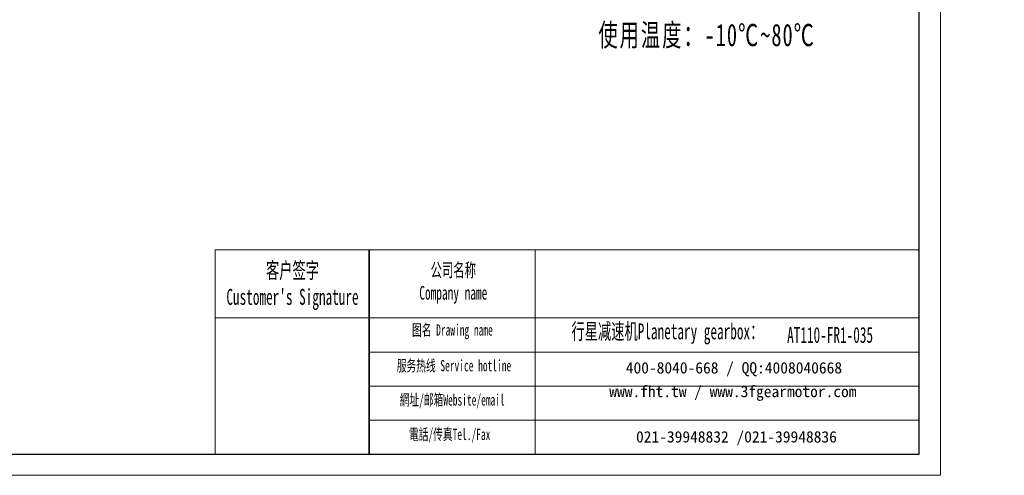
# Model space of a CAD drawing. Header units: millimetres. Extents: x 459 to 1320, y -429 to 159.
# Tile 2 of 4: x 862 to 1320, y -429 to -217. Entities that reach past the tile are written whole.
import ezdxf

# ---------------------------------------------------------------- set-up
doc = ezdxf.new("R2010")
doc.units = ezdxf.units.MM
doc.layers.get('0').update_dxf_attribs({"lineweight": 35})
for name, color, linetype, lineweight in [('7标注层', 4, 'Continuous', 18), ('SLD-0', 7, 'Continuous', 18), ('图框_外框线', 7, 'Continuous', 18), ('尺寸线层', 3, 'Continuous', 18)]:
    doc.layers.add(name, color=color, linetype=linetype, lineweight=lineweight)
doc.styles.add('SLDTEXTSTYLE4', font='txt', dxfattribs={"width": 0.611111})
doc.styles.add('标准', font='txt', dxfattribs={"width": 0.667})

msp = doc.modelspace()

# ---------------------------------------------------------------- linework, layer by layer
msp.add_line((1024.6447, -324.4179), (1024.6447, -419.4032))
at = {"layer": '7标注层', "color": 0}
msp.add_line((952.9931, -324.4179), (952.9931, -419.387), dxfattribs=at)
at = {"layer": '图框_外框线'}
for p, q in [((952.9931, -324.4179), (1024.6447, -324.4179)), ((1024.6447, -324.4179), (1024.6447, -419.387)), ((1024.6447, -324.4179), (1280.4615, -324.4179)), ((1101.8445, -324.4179), (1101.8445, -419.387)), ((952.9931, -356.1092), (1024.6447, -356.1092)), ((1024.6447, -356.1092), (1280.4615, -356.1092)), ((1024.6447, -371.9548), (1280.4615, -371.9548)), ((1024.6447, -387.8004), (1280.4615, -387.8004)), ((1024.6447, -403.646), (1280.4615, -403.646))]:
    msp.add_line(p, q, dxfattribs=at)
at = {"layer": '图框_外框线', "color": 3}
msp.add_lwpolyline([(459.3776, -429.2796), (1290.354, -429.2796), (1290.354, 158.3395), (459.3776, 158.3395)], close=True, dxfattribs=at)
at = {"layer": '图框_外框线', "color": 3, "lineweight": 25}
msp.add_lwpolyline([(508.8405, -419.387), (1280.4615, -419.387), (1280.4615, 148.4469), (508.8405, 148.4469)], close=True, dxfattribs=at)

# ---------------------------------------------------------------- texts
at = {"layer": 'SLD-0', "color": 1, "attachment_point": 2, "style": 'SLDTEXTSTYLE4'}
for s, insert, char_height, width in [("{\\fSimSun|b1|i0|c134|p2;客户签字\\PCustomer's Signature}", (988.9424, -330.2809), 7.394627, 91.989919), ('{\\fSimSun|b1|i0|c134|p2;公司名称\\PCompany name}', (1063.7342, -330.6735), 6.338251, 82.060567), ('{\\fSimSun|b1|i0|c134|p2;图名 Drawing name}', (1063.301, -359.0301), 5.281876, 67.548248), ('{\\fSimSun|b1|i0|c134|p2;  \\H1.1667x;行星减速机Planetary gearbox\\fSimSun|b0|i0|c134|p2;：}', (1160.6757, -358.6226), 6.338251, 99.685738), ('{\\fSimSun|b1|i0|c134|p2;AT110-FR1-035}', (1238.982, -360.3055), 7.394627, 53.814248), ('{\\fSimSun|b1|i0|c134|p2;服务热线 Service hotline}', (1064.05, -375.6388), 5.281876, 75.255237), ('{\\fSimSun|b1|i0|c134|p2;網址/邮箱Website/email}', (1063.2275, -391.5523), 5.281876, 78.333619), ('{\\fSimSun|b1|i0|c134|p2;電話/传真Tel./Fax}', (1062.0442, -407.5898), 5.281876, 79.275743)]:
    msp.add_mtext(s, dxfattribs=dict(at, insert=insert, char_height=char_height, width=width))
at = {"layer": 'SLD-0', "color": 1, "char_height": 5.281876, "attachment_point": 2}
for s, insert, width in [('{\\fSimSun|b1|i0|c134|p2;400-8040-668 / QQ:4008040668}', (1194.2502, -376.6481), 153.783988), ('{\\fSimSun|b1|i0|c134|p2;www.fht.tw / www.3fgearmotor.com }', (1193.7632, -387.6495), 153.957106), ('{\\fSimSun|b1|i0|c134|p2;021-39948832 /021-39948836 }', (1195.4281, -408.7447), 117.557897)]:
    msp.add_mtext(s, dxfattribs=dict(at, insert=insert, width=width))
at = {"layer": '尺寸线层', "insert": (1131.1877, -40.3535), "char_height": 7.2576, "width": 140.195535, "attachment_point": 1, "line_spacing_factor": 1.15057, "style": '标准'}
msp.add_mtext('\\T1.1;{\\H1.42857x;性能参数：\\P减速比：1:35\\P额定输出力矩：150 N.m\\P最大加速力矩：1.5倍额定扭矩\\P额定输入转速：3000 rpm\\P容许径向力：2700 N\\P容许轴向力：1350 N\\P回程间隙：≤12 arcmin\\P使用寿命：＞20000 h\\P使用温度：-10℃~80℃\\P}', dxfattribs=at)

doc.saveas('drawing.dxf')
